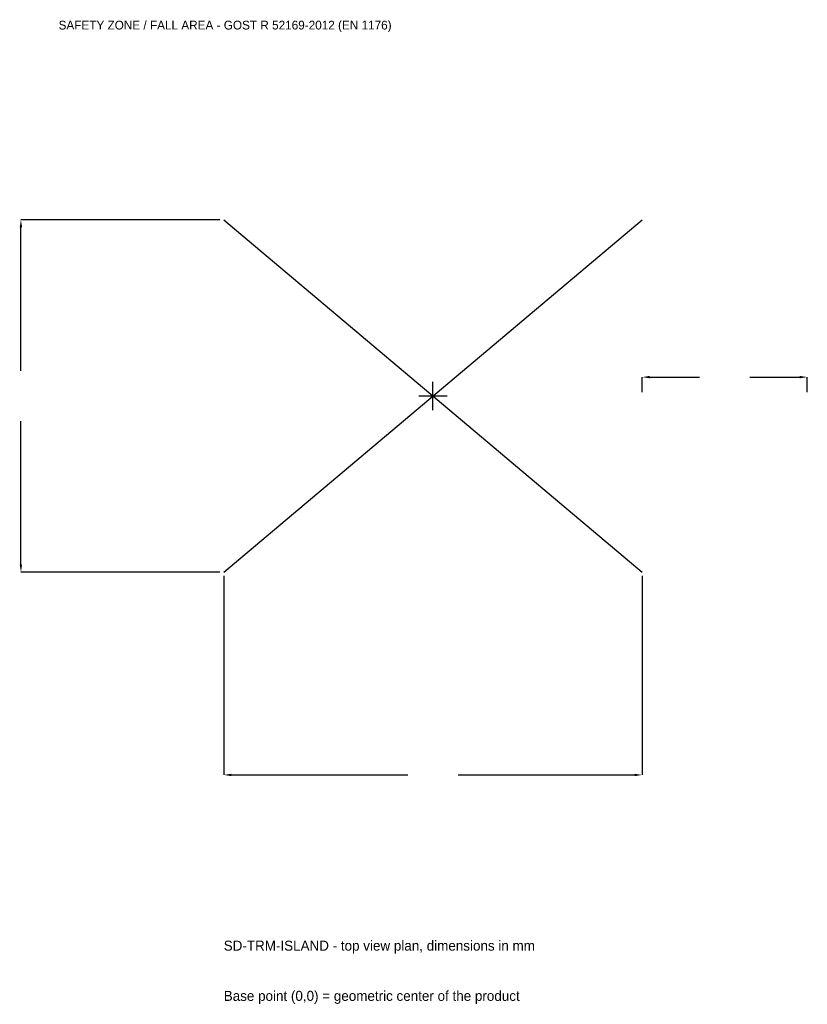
# Model space of a CAD drawing. Extents: x -3753 to 3400, y -5525 to 3417.
import ezdxf

# ---------------------------------------------------------------- set-up
doc = ezdxf.new("R2010")
doc.units = 0
for name, color, linetype in [('GP_MAF_zona_bezopasnosti', 1, 'Continuous'), ('ZSK_DANNYE', 3, 'Continuous'), ('ZSK_KONTUR', 7, 'Continuous'), ('ZSK_RAZMERY', 8, 'Continuous')]:
    doc.layers.add(name, color=color, linetype=linetype)
doc.dimstyles.new('ORION', dxfattribs={"dimtxt": 114, "dimasz": 68.4, "dimexe": 1.25, "dimexo": 34.2, "dimtad": 1, "dimcen": 2.5, "dimazin": 3, "dimtfac": 1, "dimtmove": 0, "dimatfit": 3})

# ---------------------------------------------------------------- blocks, each defined once
blk = doc.blocks.new('_CLOSEDFILLED')
at = {"color": 0, "linetype": 'BYBLOCK'}
blk.add_solid([(-1, 0.16), (0, 0), (-1, -0.16)], dxfattribs=at)
blk = doc.blocks.new('*D1')
for p, q in [((-1900, -1634.2), (-1900, -3442)), ((1900, -1634.2), (1900, -3442)), ((-1831.6, -3442), (-228, -3442)), ((228, -3442), (1831.6, -3442))]:
    blk.add_line(p, q)
at = {"layer": 'Defpoints'}
for p in [(-1900, -1600), (1900, -1600), (-1900, -3442)]:
    blk.add_point(p, dxfattribs=at)
at = {"layer": 'ZSK_RAZMERY', "xscale": 68.39999999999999, "yscale": 68.39999999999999, "rotation": 180}
blk.add_blockref('_CLOSEDFILLED', (-1900, -3442), dxfattribs=at)
at = {"layer": 'ZSK_RAZMERY', "xscale": 68.39999999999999, "yscale": 68.39999999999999}
blk.add_blockref('_CLOSEDFILLED', (1900, -3442), dxfattribs=at)
blk = doc.blocks.new('*D2')
for p, q in [((-1934.2, 1600), (-3742, 1600)), ((-3742, 228), (-3742, 1531.6)), ((-3742, -1531.6), (-3742, -228)), ((-1934.2, -1600), (-3742, -1600))]:
    blk.add_line(p, q)
at = {"layer": 'Defpoints'}
for p in [(-1900, 1600), (-3742, -1600), (-1900, -1600)]:
    blk.add_point(p, dxfattribs=at)
at = {"layer": 'ZSK_RAZMERY', "xscale": 68.39999999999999, "yscale": 68.39999999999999}
for p, rotation in [((-3742, 1600), 90), ((-3742, -1600), 270)]:
    blk.add_blockref('_CLOSEDFILLED', p, dxfattribs=dict(at, rotation=rotation))
blk = doc.blocks.new('*D3')
for p, q in [((1900, 34.2), (1900, 171)), ((1968.4, 171), (2422, 171)), ((2878, 171), (3331.6, 171)), ((3400, 34.2), (3400, 171))]:
    blk.add_line(p, q)
at = {"layer": 'Defpoints'}
for p in [(1900, 171), (1900, 0), (3400, 0)]:
    blk.add_point(p, dxfattribs=at)
at = {"layer": 'ZSK_RAZMERY', "xscale": 68.39999999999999, "yscale": 68.39999999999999, "rotation": 180}
blk.add_blockref('_CLOSEDFILLED', (1900, 171), dxfattribs=at)
at = {"layer": 'ZSK_RAZMERY', "xscale": 68.39999999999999, "yscale": 68.39999999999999}
blk.add_blockref('_CLOSEDFILLED', (3400, 171), dxfattribs=at)
blk = doc.blocks.new('B1')
at = {"layer": 'ZSK_KONTUR'}
for p, q in [((-1900, -1600), (1900, 1600)), ((-1900, 1600), (1900, -1600))]:
    blk.add_line(p, q, dxfattribs=at)
at = {"layer": 'ZSK_RAZMERY'}
for p, q in [((0, -128), (0, 128)), ((-128, 0), (128, 0))]:
    blk.add_line(p, q, dxfattribs=at)
at = {"layer": 'GP_MAF_zona_bezopasnosti', "color": 1}
blk.add_text('SAFETY ZONE / FALL AREA - GOST R 52169-2012 (EN 1176)', height=79.8, dxfattribs=at).set_placement((-3400, 3328))
at = {"layer": 'ZSK_RAZMERY'}
dim = blk.add_linear_dim(base=(-3742, -1600), p1=(-1900, -1600), p2=(-1900, 1600), angle=90, dimstyle='ORION', dxfattribs=at)
dim.commit()
dim.dimension.update_dxf_attribs({"geometry": '*D2', "text_midpoint": (-3742, 0)})
for base, p1, p2, picture, middle in [((1900, 171), (1900, 0), (3400, 0), '*D3', (2650, 171)), ((-1900, -3442), (-1900, -1600), (1900, -1600), '*D1', (0, -3442))]:
    dim = blk.add_linear_dim(base=base, p1=p1, p2=p2, dimstyle='ORION', dxfattribs=at)
    dim.commit()
    dim.dimension.update_dxf_attribs({"geometry": picture, "text_midpoint": middle})

msp = doc.modelspace()

# ---------------------------------------------------------------- block references
msp.add_blockref('B1', (0, 0))

# ---------------------------------------------------------------- texts
at = {"layer": 'ZSK_DANNYE', "color": 3}
msp.add_text('SD-TRM-ISLAND - top view plan, dimensions in mm', height=91.2, dxfattribs=at).set_placement((-1900, -5038))
at = {"layer": 'ZSK_DANNYE', "color": 7}
msp.add_text('Base point (0,0) = geometric center of the product', height=91.2, dxfattribs=at).set_placement((-1900, -5494))

doc.saveas('drawing.dxf')
